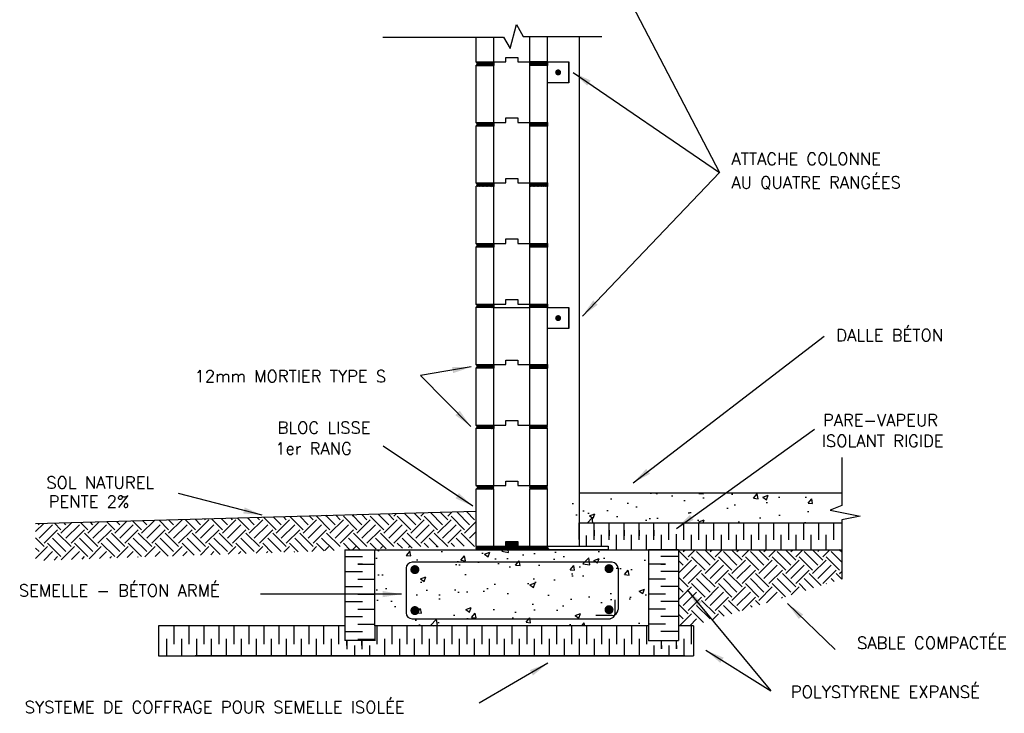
# Model space of a CAD drawing. Header units: inches. Extents: x -40 to 3247, y 16 to 4128.
# Tile 1 of 2: x -40 to 3247, y 16 to 2331. Entities that reach past the tile are written whole.
import ezdxf

# ---------------------------------------------------------------- set-up
doc = ezdxf.new("R2010")
doc.units = ezdxf.units.IN
doc.header["$MEASUREMENT"] = 0
for name, color, linetype in [('ACIER', 6, 'Continuous'), ('BETON', 7, 'Continuous'), ('DIVISION', 211, 'Continuous'), ('ISOBLOC', 3, 'Continuous'), ('ISOLANT', 9, 'Continuous'), ('MORTIER', 8, 'Continuous'), ('SOL', 26, 'Continuous'), ('SPECIFICATION', 1, 'Continuous')]:
    doc.layers.add(name, color=color, linetype=linetype)
doc.styles.add('ROMANS', font='romans')
doc.dimstyles.new('TGC', dxfattribs={"dimtxt": 2, "dimasz": 3, "dimexe": 2.5, "dimexo": 2.5, "dimgap": 1, "dimtad": 2, "dimdec": 0, "dimzin": 9, "dimtxsty": 'ROMANS', "dimblk": 'OBLIQUE', "dimcen": 1, "dimdle": 1.5, "dimclrd": 1, "dimclre": 1, "dimclrt": 1, "dimaunit": 1, "dimadec": 4, "dimazin": 0, "dimtfac": 1, "dimtdec": 0, "dimtmove": 0, "dimatfit": 3, "dimfxl": 1, "dimtzin": 0, "dimarcsym": 0})

# ---------------------------------------------------------------- blocks, each defined once
blk = doc.blocks.new('_Oblique')
at = {"color": 0, "linetype": 'ByBlock', "lineweight": -2}
blk.add_line((-0.5, -0.5), (0.5, 0.5), dxfattribs=at)

msp = doc.modelspace()

# ---------------------------------------------------------------- hatches: boundary and pattern name
at = {"layer": 'BETON'}
h = msp.add_hatch(dxfattribs=at)
h.set_pattern_fill('AR-CONC', color=256, style=0)
h.set_pattern_definition([(50, (-2521.15, -714.42), (182.1847, -15.939), [19.05, -209.55]), (355, (-2521.15, -714.42), (-35.243, 191.0566), [15.24, -167.64]), (100.451, (-2505.97, -715.75), (146.9425, 175.1167), [16.19, -178.09]), (46.184, (-2521.15, -663.62), (271.079, -42.042), [28.575, -314.325]), (96.6356, (-2498.56, -667.13), (237.404, 247.426), [24.285, -267.135]), (351.184, (-2521.15, -663.62), (237.405, 247.425), [22.86, -251.46]), (21, (-2495.75, -676.32), (151.615, -102.2655), [19.05, -209.55]), (326, (-2495.75, -676.32), (61.802, 184.188), [15.24, -167.64]), (71.4514, (-2483.12, -684.85), (213.4165, 81.923), [16.19, -178.09]), (37.5, (-2521.15, -714.424), (3.0886, 84.555), [0, -165.608, 0, -170.18, 0, -168.275]), (7.5, (-2521.15, -714.42), (66.8197, 100.1806), [0, -97.028, 0, -161.798, 0, -64.135]), (327.5, (-2577.795, -714.424), (135.5906, -5.72874), [0, -63.5, 0, -198.12, 0, -262.89]), (317.5, (-2603.2, -714.42), (148.1292, 25.4265), [0, -82.55, 0, -131.572, 0, -186.69])])
h.paths.add_polyline_path([(2704.4, 752.4), (1727.8, 752.4), (1727.8, 652.4), (2704.4, 652.4)])
h = msp.add_hatch(dxfattribs=at)
h.set_pattern_fill('AR-CONC', color=256, style=0)
h.set_pattern_definition([(50, (-10021.15, -538.61), (182.1847, -15.939), [19.05, -209.55]), (355, (-10021.15, -538.61), (-35.2428, 191.0566), [15.24, -167.64]), (100.451, (-10005.97, -539.94), (146.9425, 175.1167), [16.19, -178.09]), (46.1842, (-10021.15, -487.8), (271.079, -42.0423), [28.575, -314.325]), (96.6356, (-9998.56, -491.31), (237.404, 247.4256), [24.285, -267.135]), (351.184, (-10021.15, -487.8), (237.4046, 247.425), [22.86, -251.46]), (21, (-9995.75, -500.51), (151.6149, -102.2655), [19.05, -209.55]), (326, (-9995.75, -500.51), (61.802, 184.188), [15.24, -167.64]), (71.4514, (-9983.12, -509.03), (213.4165, 81.9229), [16.19, -178.09]), (37.5, (-10021.15, -538.61), (3.0886, 84.55504), [0, -165.608, 0, -170.18, 0, -168.275]), (7.5, (-10021.15, -538.61), (66.81966, 100.1806), [0, -97.028, 0, -161.798, 0, -64.135]), (327.5, (-10077.795, -538.61), (135.5906, -5.72874), [0, -63.5, 0, -198.12, 0, -262.89]), (317.5, (-10103.2, -538.61), (148.1292, 25.4265), [0, -82.55, 0, -131.572, 0, -186.69])])
h.paths.add_polyline_path([(2059.8, 562.4), (1145.8, 562.4), (1145.8, 308.4), (2059.8, 308.4)])
at = {"layer": 'MORTIER'}
h = msp.add_hatch(dxfattribs=at)
h.set_pattern_fill('STEEL', color=256, style=0)
h.set_pattern_definition([(45, (-2521.1526, 483.3897), (-2.245064, 2.245064), []), (45, (-2521.1526, 484.9772), (-2.245064, 2.245064), [])])
h.paths.add_polyline_path([(1722.8, 2178.4), (1722.8, 2190.4), (1662.8, 2190.4), (1662.8, 2178.4)])
h.paths.add_polyline_path([(1482.8, 2190.4, -0.746287), (1482.8, 2178.4), (1542.8, 2178.4), (1542.8, 2190.4)])
h = msp.add_hatch(dxfattribs=at)
h.set_pattern_fill('STEEL', color=256, style=0)
h.set_pattern_definition([(45, (-2521.1526, 281.3897), (-2.245064, 2.245064), []), (45, (-2521.1526, 282.9772), (-2.245064, 2.245064), [])])
h.paths.add_polyline_path([(1722.8, 1976.4), (1722.8, 1988.4), (1662.8, 1988.4), (1662.8, 1976.4)])
h.paths.add_polyline_path([(1482.8, 1988.4, -0.746287), (1482.8, 1976.4), (1542.8, 1976.4), (1542.8, 1988.4)])
h = msp.add_hatch(dxfattribs=at)
h.set_pattern_fill('STEEL', color=256, style=0)
h.set_pattern_definition([(45, (-2521.1526, 79.3897), (-2.245064, 2.245064), []), (45, (-2521.1526, 80.9772), (-2.245064, 2.245064), [])])
h.paths.add_polyline_path([(1722.8, 1774.4), (1722.8, 1786.4), (1662.8, 1786.4), (1662.8, 1774.4)])
h.paths.add_polyline_path([(1482.8, 1786.4, -0.746287), (1482.8, 1774.4), (1542.8, 1774.4), (1542.8, 1786.4)])
h = msp.add_hatch(dxfattribs=at)
h.set_pattern_fill('STEEL', color=256, style=0)
h.set_pattern_definition([(45, (-2521.1526, -122.6103), (-2.245064, 2.245064), []), (45, (-2521.1526, -121.0228), (-2.245064, 2.245064), [])])
h.paths.add_polyline_path([(1722.8, 1572.4), (1722.8, 1584.4), (1662.8, 1584.4), (1662.8, 1572.4)])
h.paths.add_polyline_path([(1482.8, 1584.4, -0.746287), (1482.8, 1572.4), (1542.8, 1572.4), (1542.8, 1584.4)])
h = msp.add_hatch(dxfattribs=at)
h.set_pattern_fill('STEEL', color=256, style=0)
h.set_pattern_definition([(45, (-2521.1526, -324.6103), (-2.245064, 2.245064), []), (45, (-2521.1526, -323.0228), (-2.245064, 2.245064), [])])
h.paths.add_polyline_path([(1722.8, 1370.4), (1722.8, 1382.4), (1662.8, 1382.4), (1662.8, 1370.4)])
h.paths.add_polyline_path([(1482.8, 1382.4, -0.746287), (1482.8, 1370.4), (1542.8, 1370.4), (1542.8, 1382.4)])
h = msp.add_hatch(dxfattribs=at)
h.set_pattern_fill('STEEL', color=256, style=0)
h.set_pattern_definition([(45, (-2521.1526, -526.6103), (-2.245064, 2.245064), []), (45, (-2521.1526, -525.0228), (-2.245064, 2.245064), [])])
h.paths.add_polyline_path([(1722.8, 1168.4), (1722.8, 1180.4), (1662.8, 1180.4), (1662.8, 1168.4)])
h.paths.add_polyline_path([(1482.8, 1180.4, -0.746287), (1482.8, 1168.4), (1542.8, 1168.4), (1542.8, 1180.4)])
h = msp.add_hatch(dxfattribs=at)
h.set_pattern_fill('STEEL', color=256, style=0)
h.set_pattern_definition([(45, (-2521.1526, -728.6103), (-2.245064, 2.245064), []), (45, (-2521.1526, -727.0228), (-2.245064, 2.245064), [])])
h.paths.add_polyline_path([(1722.8, 966.4), (1722.8, 978.4), (1662.8, 978.4), (1662.8, 966.4)])
h.paths.add_polyline_path([(1482.8, 978.4, -0.746287), (1482.8, 966.4), (1542.8, 966.4), (1542.8, 978.4)])
h = msp.add_hatch(dxfattribs=at)
h.set_pattern_fill('STEEL', color=256, style=0)
h.set_pattern_definition([(45, (-2521.1526, -930.6103), (-2.245064, 2.245064), []), (45, (-2521.1526, -929.0228), (-2.245064, 2.245064), [])])
h.paths.add_polyline_path([(1722.8, 764.4), (1722.8, 776.4), (1662.8, 776.4), (1662.8, 764.4)])
h.paths.add_polyline_path([(1482.8, 776.4, -0.746287), (1482.8, 764.4), (1542.8, 764.4), (1542.8, 776.4)])
at = {"layer": 'SOL'}
h = msp.add_hatch(dxfattribs=at)
h.set_pattern_fill('EARTH', color=256, scale=10, angle=45, style=0)
h.set_pattern_definition([(45, (-10021.15, -538.61), (7e-15, 89.80256), [63.5, -63.5]), (45, (-10037.99, -521.77), (7e-15, 89.80256), [63.5, -63.5]), (45, (-10054.83, -504.934), (7e-15, 89.80256), [63.5, -63.5]), (135, (-10054.83, -493.71), (-89.80256, 7e-15), [63.5, -63.5]), (135, (-10037.99, -476.87), (-89.80256, 7e-15), [63.5, -63.5]), (135, (-10021.15, -460.03), (-89.80256, 7e-15), [63.5, -63.5])])
h.paths.add_polyline_path([(2704.4, 562.4), (2159.8, 562.4), (2159.8, 308.4), (2209.5, 308.4), (2704.4, 464.5)])

# ---------------------------------------------------------------- linework, layer by layer
at = {"layer": 'ACIER'}
for p, q in [((1828.1, 2275.4), (1828.1, 574.4)), ((1722.8, 2190.4), (1662.8, 2190.4)), ((1662.8, 2190.4), (1662.8, 2160.6)), ((1722.8, 2190.4), (1793.1, 2190.4)), ((1722.8, 2120.4), (1722.8, 2190.4)), ((1793.1, 2190.4), (1793.1, 2120.4)), ((1793.1, 2190.4), (1793.1, 2120.4)), ((1793.1, 2120.4), (1793.1, 2190.4)), ((1793.1, 2120.4), (1722.8, 2120.4)), ((1722.8, 1370.4), (1662.8, 1370.4)), ((1662.8, 1370.4), (1662.8, 1340.6)), ((1722.8, 1370.4), (1793.1, 1370.4)), ((1722.8, 1300.4), (1722.8, 1370.4)), ((1793.1, 1370.4), (1793.1, 1300.4)), ((1793.1, 1300.4), (1793.1, 1370.4)), ((1793.1, 1300.4), (1722.8, 1300.4)), ((1662.8, 1168.4), (1722.8, 1168.4)), ((1722.8, 574.4), (1924.9, 574.4)), ((1722.8, 562.4), (1722.8, 574.4)), ((1924.9, 562.4), (1722.8, 562.4)), ((1924.9, 574.4), (1924.9, 562.4)), ((1250.5, 500.3), (1250.5, 351.9)), ((1937.9, 520.3), (1270.5, 520.3)), ((1957.9, 500.3), (1957.9, 362.9)), ((1948.4, 351.9), (1948.4, 395.5)), ((1270.5, 331.9), (1928.4, 331.9)), ((1937.9, 342.9), (1883.9, 342.9))]:
    msp.add_line(p, q, dxfattribs=at)
for points, const_width in [([(1752.9, 2155.4, 1), (1762.9, 2155.4, 1)], 10), ([(1752.9, 1335.4, 1), (1762.9, 1335.4, 1)], 10), ([(1272.2, 495.9, 1), (1287.2, 495.9, 1)], 15), ([(1920.2, 499.2, 1), (1935.2, 499.2, 1)], 15), ([(1272.2, 359.3, 1), (1287.2, 359.3, 1)], 15), ([(1920.2, 362.2, 1), (1935.2, 362.2, 1)], 15)]:
    msp.add_lwpolyline(points, format="xyb", close=True, dxfattribs=dict(at, const_width=const_width))
for centre, start, end in [((1270.5, 500.3), 90, 180), ((1937.9, 500.3), 0, 90), ((1937.9, 362.9), 270, 0), ((1270.5, 351.9), 180, 270), ((1928.4, 351.9), 270, 0)]:
    msp.add_arc(centre, 20, start, end, dxfattribs=at)
at = {"layer": 'BETON'}
for p, q in [((1828.1, 752.4), (2704.4, 752.4)), ((1145.8, 562.4), (2059.8, 562.4)), ((1145.8, 308.4), (1145.8, 562.4)), ((2059.8, 562.4), (2059.8, 308.4)), ((2059.8, 308.4), (1145.8, 308.4))]:
    msp.add_line(p, q, dxfattribs=at)
at = {"layer": 'DIVISION'}
for p, q in [((1597.2, 2235.5), (1618.5, 2315.3)), ((1618.5, 2315.3), (1641.6, 2275.4)), ((1172.2, 2273), (1575.5, 2273)), ((1172.2, 2273), (1575.5, 2273)), ((1575.5, 2273), (1597.2, 2235.5)), ((1641.6, 2275.4), (1904.2, 2275.4)), ((2704.4, 870.6), (2704.4, 709.9)), ((2704.4, 709.9), (2666.1, 693.9)), ((2666.1, 693.9), (2766.1, 674)), ((2766.1, 674), (2704.4, 661.8)), ((2704.4, 661.8), (2704.4, 464.5))]:
    msp.add_line(p, q, dxfattribs=at)
at = {"layer": 'ISOBLOC'}
for p, q in [((1482.8, 2273), (1482.8, 2190.4)), ((1542.8, 2190.4), (1542.8, 2273)), ((1662.8, 2275.4), (1662.8, 2190.4)), ((1722.8, 2190.4), (1722.8, 2275.4)), ((1582.8, 2190.4), (1582.8, 2205.4)), ((1582.8, 2205.4), (1622.8, 2205.4)), ((1582.8, 2190.4), (1582.8, 2205.4)), ((1582.8, 2205.4), (1622.8, 2205.4)), ((1582.8, 2190.4), (1582.8, 2205.4)), ((1582.8, 2205.4), (1622.8, 2205.4)), ((1582.8, 2190.4), (1582.8, 2205.4)), ((1582.8, 2205.4), (1622.8, 2205.4)), ((1622.8, 2205.4), (1622.8, 2190.4)), ((1622.8, 2205.4), (1622.8, 2190.4)), ((1622.8, 2205.4), (1622.8, 2190.4)), ((1622.8, 2205.4), (1622.8, 2190.4)), ((1482.8, 2190.4), (1542.8, 2190.4)), ((1482.8, 2178.4), (1482.8, 1988.4)), ((1482.8, 2178.4), (1542.8, 2178.4)), ((1542.8, 2190.4), (1582.8, 2190.4)), ((1542.8, 2190.4), (1582.8, 2190.4)), ((1542.8, 2190.4), (1582.8, 2190.4)), ((1542.8, 2190.4), (1542.8, 2178.4)), ((1542.8, 2190.4), (1582.8, 2190.4)), ((1542.8, 1988.4), (1542.8, 2178.4)), ((1622.8, 2190.4), (1662.8, 2190.4)), ((1622.8, 2190.4), (1662.8, 2190.4)), ((1622.8, 2190.4), (1662.8, 2190.4)), ((1622.8, 2190.4), (1662.8, 2190.4)), ((1662.8, 2190.4), (1662.8, 2178.4)), ((1662.8, 2190.4), (1722.8, 2190.4)), ((1662.8, 2178.4), (1662.8, 1988.4)), ((1722.8, 2178.4), (1662.8, 2178.4)), ((1722.8, 1988.4), (1722.8, 2178.4)), ((1482.8, 1988.4), (1542.8, 1988.4)), ((1542.8, 1976.4), (1482.8, 1976.4)), ((1482.8, 1976.4), (1482.8, 1786.4)), ((1542.8, 1988.4), (1582.8, 1988.4)), ((1542.8, 1988.4), (1542.8, 1976.4)), ((1542.8, 1988.4), (1582.8, 1988.4)), ((1542.8, 1786.4), (1542.8, 1976.4)), ((1582.8, 1988.4), (1582.8, 2003.4)), ((1582.8, 2003.4), (1622.8, 2003.4)), ((1582.8, 1988.4), (1582.8, 2003.4)), ((1582.8, 2003.4), (1622.8, 2003.4)), ((1622.8, 2003.4), (1622.8, 1988.4)), ((1622.8, 2003.4), (1622.8, 1988.4)), ((1622.8, 1988.4), (1662.8, 1988.4)), ((1622.8, 1988.4), (1662.8, 1988.4)), ((1662.8, 1988.4), (1662.8, 1976.4)), ((1662.8, 1988.4), (1722.8, 1988.4)), ((1722.8, 1976.4), (1662.8, 1976.4)), ((1662.8, 1976.4), (1662.8, 1786.4)), ((1722.8, 1786.4), (1722.8, 1976.4)), ((1482.8, 1786.4), (1542.8, 1786.4)), ((1542.8, 1786.4), (1582.8, 1786.4)), ((1542.8, 1786.4), (1582.8, 1786.4)), ((1542.8, 1786.4), (1582.8, 1786.4)), ((1542.8, 1786.4), (1542.8, 1774.4)), ((1542.8, 1786.4), (1582.8, 1786.4)), ((1582.8, 1786.4), (1582.8, 1801.4)), ((1582.8, 1801.4), (1622.8, 1801.4)), ((1582.8, 1786.4), (1582.8, 1801.4)), ((1582.8, 1801.4), (1622.8, 1801.4)), ((1582.8, 1786.4), (1582.8, 1801.4)), ((1582.8, 1801.4), (1622.8, 1801.4)), ((1582.8, 1786.4), (1582.8, 1801.4)), ((1582.8, 1801.4), (1622.8, 1801.4)), ((1622.8, 1801.4), (1622.8, 1786.4)), ((1622.8, 1801.4), (1622.8, 1786.4)), ((1622.8, 1801.4), (1622.8, 1786.4)), ((1622.8, 1801.4), (1622.8, 1786.4)), ((1622.8, 1786.4), (1662.8, 1786.4)), ((1622.8, 1786.4), (1662.8, 1786.4)), ((1622.8, 1786.4), (1662.8, 1786.4)), ((1622.8, 1786.4), (1662.8, 1786.4)), ((1662.8, 1786.4), (1662.8, 1774.4)), ((1662.8, 1786.4), (1722.8, 1786.4)), ((1482.8, 1774.4), (1482.8, 1584.4)), ((1542.8, 1584.4), (1542.8, 1774.4)), ((1662.8, 1774.4), (1662.8, 1584.4)), ((1722.8, 1584.4), (1722.8, 1774.4)), ((1482.8, 1584.4), (1542.8, 1584.4)), ((1542.8, 1584.4), (1582.8, 1584.4)), ((1542.8, 1584.4), (1542.8, 1572.4)), ((1542.8, 1584.4), (1582.8, 1584.4)), ((1582.8, 1584.4), (1582.8, 1599.4)), ((1582.8, 1599.4), (1622.8, 1599.4)), ((1582.8, 1584.4), (1582.8, 1599.4)), ((1582.8, 1599.4), (1622.8, 1599.4)), ((1622.8, 1599.4), (1622.8, 1584.4)), ((1622.8, 1599.4), (1622.8, 1584.4)), ((1622.8, 1584.4), (1662.8, 1584.4)), ((1622.8, 1584.4), (1662.8, 1584.4)), ((1662.8, 1584.4), (1662.8, 1572.4)), ((1662.8, 1584.4), (1722.8, 1584.4)), ((1542.8, 1572.4), (1482.8, 1572.4)), ((1482.8, 1572.4), (1482.8, 1382.4)), ((1542.8, 1382.4), (1542.8, 1572.4)), ((1722.8, 1572.4), (1662.8, 1572.4)), ((1662.8, 1572.4), (1662.8, 1382.4)), ((1722.8, 1382.4), (1722.8, 1572.4)), ((1482.8, 1382.4), (1542.8, 1382.4)), ((1542.8, 1382.4), (1582.8, 1382.4)), ((1542.8, 1382.4), (1542.8, 1370.4)), ((1542.8, 1382.4), (1582.8, 1382.4)), ((1582.8, 1382.4), (1582.8, 1397.4)), ((1582.8, 1397.4), (1622.8, 1397.4)), ((1582.8, 1382.4), (1582.8, 1397.4)), ((1582.8, 1397.4), (1622.8, 1397.4)), ((1622.8, 1397.4), (1622.8, 1382.4)), ((1622.8, 1397.4), (1622.8, 1382.4)), ((1622.8, 1382.4), (1662.8, 1382.4)), ((1622.8, 1382.4), (1662.8, 1382.4)), ((1662.8, 1382.4), (1662.8, 1370.4)), ((1662.8, 1382.4), (1722.8, 1382.4)), ((1542.8, 1370.4), (1482.8, 1370.4)), ((1482.8, 1370.4), (1482.8, 1180.4)), ((1542.8, 1180.4), (1542.8, 1370.4)), ((1542.8, 1370.4), (1662.8, 1370.4)), ((1722.8, 1370.4), (1662.8, 1370.4)), ((1662.8, 1370.4), (1662.8, 1180.4)), ((1722.8, 1180.4), (1722.8, 1370.4)), ((1582.8, 1180.4), (1582.8, 1195.4)), ((1582.8, 1195.4), (1622.8, 1195.4)), ((1582.8, 1180.4), (1582.8, 1195.4)), ((1582.8, 1195.4), (1622.8, 1195.4)), ((1622.8, 1195.4), (1622.8, 1180.4)), ((1622.8, 1195.4), (1622.8, 1180.4)), ((1482.8, 1180.4), (1542.8, 1180.4)), ((1542.8, 1168.4), (1482.8, 1168.4)), ((1482.8, 1168.4), (1482.8, 978.4)), ((1542.8, 1180.4), (1582.8, 1180.4)), ((1542.8, 1180.4), (1542.8, 1168.4)), ((1542.8, 1180.4), (1582.8, 1180.4)), ((1542.8, 978.4), (1542.8, 1168.4)), ((1622.8, 1180.4), (1662.8, 1180.4)), ((1622.8, 1180.4), (1662.8, 1180.4)), ((1662.8, 1180.4), (1662.8, 1168.4)), ((1662.8, 1180.4), (1722.8, 1180.4)), ((1722.8, 1168.4), (1662.8, 1168.4)), ((1662.8, 1168.4), (1662.8, 978.4)), ((1722.8, 978.4), (1722.8, 1168.4)), ((1582.8, 978.4), (1582.8, 993.4)), ((1582.8, 993.4), (1622.8, 993.4)), ((1622.8, 993.4), (1622.8, 978.4)), ((1482.8, 978.4), (1542.8, 978.4)), ((1482.8, 966.4), (1482.8, 776.4)), ((1542.8, 966.4), (1482.8, 966.4)), ((1542.8, 978.4), (1582.8, 978.4)), ((1542.8, 978.4), (1542.8, 966.4)), ((1542.8, 776.4), (1542.8, 966.4)), ((1622.8, 978.4), (1662.8, 978.4)), ((1662.8, 978.4), (1722.8, 978.4)), ((1662.8, 978.4), (1662.8, 966.4)), ((1722.8, 966.4), (1662.8, 966.4)), ((1662.8, 966.4), (1662.8, 776.4)), ((1722.8, 776.4), (1722.8, 966.4)), ((1582.8, 776.4), (1582.8, 791.4)), ((1582.8, 791.4), (1622.8, 791.4)), ((1582.8, 776.4), (1582.8, 791.4)), ((1582.8, 791.4), (1622.8, 791.4)), ((1582.8, 776.4), (1582.8, 791.4)), ((1582.8, 791.4), (1622.8, 791.4)), ((1622.8, 791.4), (1622.8, 776.4)), ((1622.8, 791.4), (1622.8, 776.4)), ((1482.8, 776.4), (1542.8, 776.4)), ((1542.8, 764.4), (1482.8, 764.4)), ((1482.8, 764.4), (1482.8, 574.4)), ((1542.8, 776.4), (1582.8, 776.4)), ((1542.8, 776.4), (1582.8, 776.4)), ((1542.8, 574.4), (1542.8, 764.4)), ((1622.8, 776.4), (1662.8, 776.4)), ((1622.8, 776.4), (1662.8, 776.4)), ((1662.8, 776.4), (1722.8, 776.4)), ((1722.8, 764.4), (1662.8, 764.4)), ((1662.8, 764.4), (1662.8, 574.4)), ((1722.8, 574.4), (1722.8, 764.4)), ((1482.8, 574.4), (1542.8, 574.4)), ((1542.8, 574.4), (1582.8, 574.4)), ((1542.8, 574.4), (1582.8, 574.4)), ((1582.8, 574.4), (1582.8, 589.4)), ((1582.8, 589.4), (1622.8, 589.4)), ((1582.8, 574.4), (1582.8, 589.4)), ((1582.8, 589.4), (1622.8, 589.4)), ((1582.8, 574.4), (1582.8, 589.4)), ((1582.8, 589.4), (1622.8, 589.4)), ((1622.8, 589.4), (1622.8, 574.4)), ((1622.8, 589.4), (1622.8, 574.4)), ((1622.8, 574.4), (1662.8, 574.4)), ((1622.8, 574.4), (1662.8, 574.4)), ((1662.8, 574.4), (1722.8, 574.4))]:
    msp.add_line(p, q, dxfattribs=at)
at = {"layer": 'ISOLANT'}
for p, q in [((1827.8, 652.4), (2704.4, 652.4)), ((1827.8, 597), (1827.8, 652.4)), ((1877.8, 609.2), (1877.8, 652.4)), ((1877.8, 595.6), (1877.8, 651)), ((1877.8, 627.2), (1877.8, 609.2)), ((1927.8, 609.2), (1927.8, 652.4)), ((1927.8, 595.6), (1927.8, 651)), ((1927.8, 627.2), (1927.8, 609.2)), ((1977.8, 609.2), (1977.8, 652.4)), ((1977.8, 595.6), (1977.8, 651)), ((1977.8, 627.2), (1977.8, 609.2)), ((2027.8, 609.2), (2027.8, 652.4)), ((2027.8, 595.6), (2027.8, 651)), ((2027.8, 627.2), (2027.8, 609.2)), ((2077.8, 609.2), (2077.8, 652.4)), ((2077.8, 595.6), (2077.8, 651)), ((2077.8, 627.2), (2077.8, 609.2)), ((2127.8, 608.2), (2127.8, 652.4)), ((2127.8, 595.6), (2127.8, 651)), ((2177.8, 607.8), (2177.8, 652.4)), ((2177.8, 595.6), (2177.8, 651)), ((2227.8, 608.5), (2227.8, 652.4)), ((2227.8, 595.6), (2227.8, 651)), ((2277.8, 608.8), (2277.8, 652)), ((2277.8, 595.6), (2277.8, 651)), ((2327.8, 608.8), (2327.8, 652)), ((2327.8, 595.6), (2327.8, 651)), ((2377.8, 608.8), (2377.8, 652)), ((2377.8, 595.6), (2377.8, 651)), ((2427.8, 608.8), (2427.8, 652)), ((2427.8, 595.6), (2427.8, 651)), ((2477.8, 608.8), (2477.8, 652)), ((2477.8, 595.6), (2477.8, 651)), ((2477.8, 595.6), (2477.8, 651)), ((2527.8, 608.8), (2527.8, 652)), ((2527.8, 595.6), (2527.8, 651)), ((2577.8, 608.8), (2577.8, 652)), ((2577.8, 595.6), (2577.8, 651)), ((2627.8, 608.8), (2627.8, 652)), ((2627.8, 608.8), (2627.8, 652)), ((2627.8, 595.6), (2627.8, 651)), ((2677.8, 608.8), (2677.8, 652)), ((2677.8, 595.6), (2677.8, 651)), ((1852.8, 574.4), (1852.8, 610)), ((1902.8, 574.4), (1902.8, 612.2)), ((1952.8, 562.4), (1952.8, 612.2)), ((2002.8, 562.4), (2002.8, 612.2)), ((2052.8, 562.4), (2052.8, 612.2)), ((2102.8, 562.4), (2102.8, 612.2)), ((2152.8, 562.4), (2152.8, 614)), ((2202.8, 562.4), (2202.8, 611.8)), ((2252.8, 562), (2252.8, 611.8)), ((2302.8, 562), (2302.8, 611.8)), ((2352.8, 562), (2352.8, 611.8)), ((2402.8, 562), (2402.8, 611.8)), ((2452.8, 562), (2452.8, 611.8)), ((2502.8, 562), (2502.8, 611.8)), ((2552.8, 562), (2552.8, 611.8)), ((2602.8, 562), (2602.8, 611.8)), ((2652.8, 562), (2652.8, 611.8)), ((1045.8, 562.4), (1145.8, 562.4)), ((1045.8, 562.4), (1045.8, 259.5)), ((1045.8, 562.4), (1145.8, 562.4)), ((1722.8, 562.4), (2704.4, 562.4)), ((2159.8, 562.4), (2059.8, 562.4)), ((2159.8, 562.4), (2159.8, 259.5)), ((1045.8, 539.2), (1105, 539.2)), ((2159.8, 539.2), (2100.6, 539.2)), ((1105, 514.2), (1088.9, 514.2)), ((1088.9, 514.2), (1145.8, 514.2)), ((2116.7, 514.2), (2059.8, 514.2)), ((2100.6, 514.2), (2116.7, 514.2)), ((1045.8, 489.2), (1105, 489.2)), ((1088.9, 464.2), (1145.8, 464.2)), ((2116.7, 464.2), (2059.8, 464.2)), ((2159.8, 489.2), (2100.6, 489.2)), ((1045.8, 439.2), (1105, 439.2)), ((2159.8, 439.2), (2100.6, 439.2)), ((1088.9, 414.2), (1145.8, 414.2)), ((2116.7, 414.2), (2059.8, 414.2)), ((1045.8, 389.2), (1105, 389.2)), ((1088.9, 364.2), (1145.8, 364.2)), ((2116.7, 364.2), (2059.8, 364.2)), ((2159.8, 389.2), (2100.6, 389.2)), ((1045.8, 339.2), (1105, 339.2)), ((2159.8, 339.2), (2100.6, 339.2)), ((1045.8, 308.4), (424.3, 308.4)), ((424.3, 308.4), (424.3, 208.4)), ((475.1, 308.4), (475.1, 246.9)), ((475.1, 308.4), (475.1, 246.9)), ((1045.8, 308.4), (496, 308.4)), ((1045.8, 308.4), (496, 308.4)), ((525.1, 308.4), (525.1, 246.9)), ((525.1, 308.4), (525.1, 246.9)), ((575.1, 308.4), (575.1, 246.9)), ((575.1, 308.4), (575.1, 246.9)), ((625.1, 308.4), (625.1, 246.9)), ((675.1, 308.4), (675.1, 246.9)), ((725.1, 308.4), (725.1, 246.9)), ((775.1, 308.4), (775.1, 246.9)), ((825.1, 308.4), (825.1, 246.9)), ((875.1, 308.4), (875.1, 246.9)), ((925.1, 308.4), (925.1, 246.9)), ((975.1, 308.4), (975.1, 246.9)), ((1025.1, 308.4), (1025.1, 246.9)), ((1088.9, 314.2), (1145.8, 314.2)), ((1145.8, 308.4), (1145.8, 258.4)), ((1152.8, 308.4), (1152.8, 246.9)), ((1202.8, 308.4), (1202.8, 246.9)), ((1252.8, 308.4), (1252.8, 246.9)), ((1302.8, 308.4), (1302.8, 246.9)), ((1352.8, 308.4), (1352.8, 246.9)), ((1402.8, 308.4), (1402.8, 246.9)), ((1452.8, 308.4), (1452.8, 246.9)), ((1502.8, 308.4), (1502.8, 246.9)), ((1552.8, 308.4), (1552.8, 246.9)), ((1602.8, 308.4), (1602.8, 246.9)), ((1602.8, 308.4), (1602.8, 246.9)), ((1652.8, 308.4), (1652.8, 246.9)), ((1702.8, 308.4), (1702.8, 246.9)), ((1752.8, 308.4), (1752.8, 246.9)), ((1802.8, 308.4), (1802.8, 246.9)), ((1852.8, 308.4), (1852.8, 246.9)), ((1902.8, 308.4), (1902.8, 246.9)), ((1952.8, 308.4), (1952.8, 246.9)), ((2002.8, 308.4), (2002.8, 246.9)), ((2052.8, 308.4), (2052.8, 246.9)), ((2116.7, 314.2), (2059.8, 314.2)), ((2059.8, 308.4), (2059.8, 258.4)), ((2209.4, 308.4), (2159.8, 308.4)), ((2202.8, 246.9), (2202.8, 308.4)), ((2209.5, 308.4), (2209.5, 208.4)), ((450.1, 264.7), (450.1, 208.4)), ((500.1, 264.7), (500.1, 208.4)), ((550.1, 264.7), (550.1, 208.4)), ((600.1, 264.7), (600.1, 208.4)), ((650.1, 264.7), (650.1, 208.4)), ((700.1, 264.7), (700.1, 208.4)), ((750.1, 264.7), (750.1, 208.4)), ((800.1, 264.7), (800.1, 208.4)), ((850.1, 264.7), (850.1, 208.4)), ((900.1, 264.7), (900.1, 208.4)), ((950.1, 264.7), (950.1, 208.4)), ((1000.1, 264.7), (1000.1, 208.4)), ((1045.8, 289.2), (1105, 289.2)), ((1088.9, 264.2), (1145.8, 264.2)), ((1177.8, 264.7), (1177.8, 208.4)), ((1227.8, 264.7), (1227.8, 208.4)), ((1277.8, 264.7), (1277.8, 208.4)), ((1327.8, 264.7), (1327.8, 208.4)), ((1377.8, 264.7), (1377.8, 208.4)), ((1427.8, 264.7), (1427.8, 208.4)), ((1477.8, 264.7), (1477.8, 208.4)), ((1527.8, 264.7), (1527.8, 208.4)), ((1577.8, 264.7), (1577.8, 208.4)), ((1627.8, 264.7), (1627.8, 208.4)), ((1677.8, 264.7), (1677.8, 208.4)), ((1727.8, 264.7), (1727.8, 208.4)), ((1777.8, 264.7), (1777.8, 208.4)), ((1827.8, 264.7), (1827.8, 208.4)), ((1877.8, 264.7), (1877.8, 208.4)), ((1927.8, 264.7), (1927.8, 208.4)), ((1977.8, 264.7), (1977.8, 208.4)), ((2027.8, 264.7), (2027.8, 208.4)), ((2159.8, 289.2), (2100.6, 289.2)), ((2177.8, 264.7), (2177.8, 208.4)), ((1145.8, 259.5), (1045.8, 259.5)), ((1145.8, 259.5), (1045.8, 259.5)), ((1052.8, 242.2), (1052.8, 259.5)), ((1052.8, 259.5), (1052.8, 230.4)), ((1077.8, 242.2), (1077.8, 208.4)), ((1102.8, 242.2), (1102.8, 259.5)), ((1102.8, 259.5), (1102.8, 230.4)), ((1127.8, 242.2), (1127.8, 208.4)), ((2059.8, 259.5), (2159.8, 259.5)), ((2077.8, 242.2), (2077.8, 208.4)), ((2102.8, 231.4), (2102.8, 259.5)), ((2102.8, 242.2), (2102.8, 231.4)), ((2127.8, 242.2), (2127.8, 208.4)), ((2152.8, 231.4), (2152.8, 259.5)), ((2152.8, 242.2), (2152.8, 231.4)), ((424.3, 208.4), (2209.5, 208.4)), ((546.2, 208.4), (2180.5, 208.4)), ((2180.5, 208.4), (546.2, 208.4)), ((2180.5, 208.4), (546.2, 208.4))]:
    msp.add_line(p, q, dxfattribs=at)
at = {"layer": 'MORTIER'}
for p, q in [((1722.8, 2190.4), (1722.8, 2178.4)), ((1722.8, 1988.4), (1722.8, 1976.4)), ((1722.8, 1786.4), (1722.8, 1774.4)), ((1722.8, 1584.4), (1722.8, 1572.4)), ((1722.8, 1382.4), (1722.8, 1370.4)), ((1722.8, 1180.4), (1722.8, 1168.4)), ((1482.8, 573.8), (1483.4, 574.4)), ((1482.8, 569.3), (1487.9, 574.4)), ((1482.8, 564.8), (1492.3, 574.4)), ((1482.8, 570.9), (1486.3, 574.4)), ((1482.8, 566.4), (1490.8, 574.4)), ((1483.2, 562.4), (1495.2, 574.4)), ((1484.8, 562.4), (1496.8, 574.4)), ((1487.7, 562.4), (1499.7, 574.4)), ((1489.3, 562.4), (1501.3, 574.4)), ((1492.2, 562.4), (1504.2, 574.4)), ((1493.8, 562.4), (1505.8, 574.4)), ((1496.7, 562.4), (1508.7, 574.4)), ((1498.3, 562.4), (1510.3, 574.4)), ((1501.2, 562.4), (1513.2, 574.4)), ((1502.8, 562.4), (1514.8, 574.4)), ((1505.7, 562.4), (1517.7, 574.4)), ((1507.3, 562.4), (1519.3, 574.4)), ((1510.2, 562.4), (1522.2, 574.4)), ((1511.8, 562.4), (1523.8, 574.4)), ((1514.7, 562.4), (1526.7, 574.4)), ((1516.3, 562.4), (1528.3, 574.4)), ((1519.2, 562.4), (1531.2, 574.4)), ((1520.8, 562.4), (1532.8, 574.4)), ((1523.7, 562.4), (1535.7, 574.4)), ((1525.2, 562.4), (1537.2, 574.4)), ((1528.1, 562.4), (1540.1, 574.4)), ((1529.7, 562.4), (1541.7, 574.4)), ((1532.6, 562.4), (1544.6, 574.4)), ((1534.2, 562.4), (1546.2, 574.4)), ((1537.1, 562.4), (1549.1, 574.4)), ((1538.7, 562.4), (1550.7, 574.4)), ((1541.6, 562.4), (1553.6, 574.4)), ((1543.2, 562.4), (1555.2, 574.4)), ((1546.1, 562.4), (1558.1, 574.4)), ((1547.7, 562.4), (1559.7, 574.4)), ((1550.6, 562.4), (1562.6, 574.4)), ((1552.2, 562.4), (1564.2, 574.4)), ((1555.1, 562.4), (1567.1, 574.4)), ((1556.7, 562.4), (1568.7, 574.4)), ((1559.6, 562.4), (1571.6, 574.4)), ((1561.2, 562.4), (1573.2, 574.4)), ((1564.1, 562.4), (1576.1, 574.4)), ((1565.7, 562.4), (1577.7, 574.4)), ((1568.6, 562.4), (1580.6, 574.4)), ((1570.1, 562.4), (1582.1, 574.4)), ((1573.1, 562.4), (1600.1, 589.4)), ((1574.6, 562.4), (1601.6, 589.4)), ((1577.5, 562.4), (1604.5, 589.4)), ((1579.1, 562.4), (1606.1, 589.4)), ((1582, 562.4), (1609, 589.4)), ((1582.8, 588.5), (1583.7, 589.4)), ((1582.8, 584), (1588.2, 589.4)), ((1582.8, 579.5), (1592.7, 589.4)), ((1582.8, 575), (1597.1, 589.4)), ((1582.8, 585.6), (1586.6, 589.4)), ((1582.8, 581.1), (1591.1, 589.4)), ((1582.8, 576.6), (1595.6, 589.4)), ((1583.6, 562.4), (1610.6, 589.4)), ((1586.5, 562.4), (1613.5, 589.4)), ((1588.1, 562.4), (1615.1, 589.4)), ((1591, 562.4), (1618, 589.4)), ((1592.6, 562.4), (1619.6, 589.4)), ((1595.5, 562.4), (1622.5, 589.4)), ((1597.1, 562.4), (1622.8, 588.1)), ((1600, 562.4), (1622.8, 585.2)), ((1601.6, 562.4), (1622.8, 583.6)), ((1604.5, 562.4), (1622.8, 580.7)), ((1606.1, 562.4), (1622.8, 579.1)), ((1609, 562.4), (1622.8, 576.2)), ((1610.6, 562.4), (1622.8, 574.6)), ((1613.5, 562.4), (1625.5, 574.4)), ((1615, 562.4), (1627, 574.4)), ((1618, 562.4), (1630, 574.4)), ((1619.5, 562.4), (1631.5, 574.4)), ((1622.4, 562.4), (1634.4, 574.4)), ((1624, 562.4), (1636, 574.4)), ((1626.9, 562.4), (1638.9, 574.4)), ((1628.5, 562.4), (1640.5, 574.4)), ((1631.4, 562.4), (1643.4, 574.4)), ((1633, 562.4), (1645, 574.4)), ((1635.9, 562.4), (1647.9, 574.4)), ((1637.5, 562.4), (1649.5, 574.4)), ((1640.4, 562.4), (1652.4, 574.4)), ((1642, 562.4), (1654, 574.4)), ((1644.9, 562.4), (1656.9, 574.4)), ((1646.5, 562.4), (1658.5, 574.4)), ((1649.4, 562.4), (1661.4, 574.4)), ((1651, 562.4), (1663, 574.4)), ((1653.9, 562.4), (1665.9, 574.4)), ((1655.5, 562.4), (1667.5, 574.4)), ((1658.4, 562.4), (1670.4, 574.4)), ((1660, 562.4), (1672, 574.4)), ((1662.9, 562.4), (1674.9, 574.4)), ((1664.4, 562.4), (1676.4, 574.4)), ((1667.3, 562.4), (1679.3, 574.4)), ((1668.9, 562.4), (1680.9, 574.4)), ((1671.8, 562.4), (1683.8, 574.4)), ((1673.4, 562.4), (1685.4, 574.4)), ((1676.3, 562.4), (1688.3, 574.4)), ((1677.9, 562.4), (1689.9, 574.4)), ((1680.8, 562.4), (1692.8, 574.4)), ((1682.4, 562.4), (1694.4, 574.4)), ((1685.3, 562.4), (1697.3, 574.4)), ((1686.9, 562.4), (1698.9, 574.4)), ((1689.8, 562.4), (1701.8, 574.4)), ((1691.4, 562.4), (1703.4, 574.4)), ((1694.3, 562.4), (1706.3, 574.4)), ((1695.9, 562.4), (1707.9, 574.4)), ((1698.8, 562.4), (1710.8, 574.4)), ((1700.4, 562.4), (1712.4, 574.4)), ((1703.3, 562.4), (1715.3, 574.4)), ((1704.9, 562.4), (1716.9, 574.4)), ((1707.8, 562.4), (1719.8, 574.4)), ((1709.3, 562.4), (1721.3, 574.4)), ((1712.2, 562.4), (1723.2, 573.3)), ((1713.8, 562.4), (1723.7, 572.2)), ((1716.7, 562.4), (1724.5, 570.2)), ((1718.3, 562.4), (1725, 569)), ((1721.2, 562.4), (1725.8, 567)), ((1722.8, 562.4), (1726.3, 565.9)), ((1725.7, 562.4), (1727.2, 563.8)), ((1727.3, 562.4), (1727.6, 562.7))]:
    msp.add_line(p, q, dxfattribs=at)
for centre in [(1481, 2184.4), (1481, 1982.4), (1481, 1780.4), (1481, 1578.4), (1481, 1376.4), (1481, 1174.4), (1481, 972.4)]:
    msp.add_arc(centre, 6.26, 286.533, 73.467, dxfattribs=at)
at = {"layer": 'SOL'}
for p, q in [((1482.8, 690.3), (13.3, 649)), ((277.8, 617.7), (317.6, 657.6)), ((367.6, 629), (338.4, 658.2)), ((367.6, 617.7), (410, 660.2)), ((384.4, 645.8), (371.1, 659.1)), ((457.4, 629), (425.7, 660.6)), ((457.4, 617.7), (502.3, 662.6)), ((474.2, 645.8), (458.5, 661.5)), ((547.2, 629), (513.1, 663.1)), ((564, 645.8), (545.8, 664)), ((547.2, 617.7), (592.1, 662.6)), ((580.9, 662.6), (578.6, 664.9)), ((637, 629), (600.4, 665.5)), ((653.8, 645.8), (633.2, 666.5)), ((637, 617.7), (681.9, 662.6)), ((670.7, 662.6), (666, 667.4)), ((726.8, 629), (687.8, 668)), ((743.6, 645.8), (720.5, 668.9)), ((726.8, 617.7), (771.7, 662.6)), ((760.5, 662.6), (753.3, 669.8)), ((816.6, 629), (775.1, 670.4)), ((833.5, 645.8), (807.9, 671.4)), ((816.6, 617.7), (861.5, 662.6)), ((850.3, 662.6), (840.6, 672.3)), ((906.4, 629), (862.5, 672.9)), ((923.3, 645.8), (895.2, 673.8)), ((906.4, 617.7), (951.3, 662.6)), ((940.1, 662.6), (928, 674.7)), ((940.1, 673.9), (941.3, 675.1)), ((996.2, 629), (951.3, 673.9)), ((981.1, 673.9), (985, 677.7)), ((1013.1, 645.8), (982.6, 676.3)), ((996.2, 617.7), (1041.1, 662.6)), ((1029.9, 662.6), (1015.3, 677.2)), ((1086, 629), (1041.1, 673.9)), ((1102.9, 645.8), (1069.9, 678.7)), ((1070.9, 673.9), (1077.4, 680.3)), ((1086, 617.7), (1130.9, 662.6)), ((1119.7, 662.6), (1102.7, 679.6)), ((1175.8, 629), (1130.9, 673.9)), ((1192.7, 645.8), (1157.3, 681.2)), ((1175.8, 617.7), (1220.7, 662.6)), ((1209.5, 662.6), (1190, 682.1)), ((1209.5, 673.9), (1218.5, 682.9)), ((1265.6, 629), (1220.7, 673.9)), ((1282.5, 645.8), (1244.6, 683.6)), ((1265.6, 617.7), (1310.5, 662.6)), ((1299.3, 662.6), (1277.4, 684.5)), ((1299.3, 673.9), (1310.9, 685.5)), ((1355.4, 629), (1310.5, 673.9)), ((1372.3, 645.8), (1332, 686.1)), ((1355.4, 617.7), (1400.3, 662.6)), ((1389.1, 662.6), (1364.7, 687)), ((1389.1, 673.9), (1403.3, 688.1)), ((1445.2, 629), (1400.3, 673.9)), ((1462.1, 645.8), (1419.3, 688.5)), ((1478.9, 662.6), (1452.1, 689.5)), ((13.3, 622.7), (40.5, 649.8)), ((25.2, 645.8), (21.8, 649.3)), ((25.2, 600.9), (70.1, 645.8)), ((42.1, 584.1), (87, 629)), ((98.2, 629), (76.3, 650.8)), ((98.2, 617.7), (132.9, 652.4)), ((115, 645.8), (109.1, 651.7)), ((115, 600.9), (159.9, 645.8)), ((131.9, 584.1), (176.8, 629)), ((188, 629), (163.7, 653.3)), ((188, 617.7), (225.3, 655)), ((204.8, 645.8), (196.5, 654.2)), ((204.8, 600.9), (249.7, 645.8)), ((221.7, 584.1), (266.6, 629)), ((277.8, 629), (251, 655.7)), ((294.6, 645.8), (283.8, 656.6)), ((294.6, 600.9), (339.5, 645.8)), ((311.5, 584.1), (356.4, 629)), ((384.4, 600.9), (429.3, 645.8)), ((401.3, 584.1), (446.2, 629)), ((474.2, 600.9), (519.1, 645.8)), ((491.1, 584.1), (536, 629)), ((564, 600.9), (608.9, 645.8)), ((580.9, 584.1), (625.8, 629)), ((653.8, 600.9), (698.7, 645.8)), ((670.7, 584.1), (715.6, 629)), ((743.6, 600.9), (788.5, 645.8)), ((760.5, 584.1), (805.4, 629)), ((833.5, 600.9), (878.4, 645.8)), ((850.3, 584.1), (895.2, 629)), ((923.3, 600.9), (968.2, 645.8)), ((940.1, 584.1), (985, 629)), ((1013.1, 600.9), (1058, 645.8)), ((1029.9, 584.1), (1074.8, 629)), ((1102.9, 600.9), (1147.8, 645.8)), ((1119.7, 584.1), (1164.6, 629)), ((1192.7, 600.9), (1237.6, 645.8)), ((1209.5, 584.1), (1254.4, 629)), ((1282.5, 600.9), (1327.4, 645.8)), ((1299.3, 584.1), (1344.2, 629)), ((1372.3, 600.9), (1417.2, 645.8)), ((1389.1, 584.1), (1434, 629)), ((1445.2, 617.7), (1482.8, 655.3)), ((42.1, 572.8), (13.3, 601.6)), ((115, 556), (70.1, 600.9)), ((131.9, 572.8), (87, 617.7)), ((204.8, 556), (159.9, 600.9)), ((221.7, 572.8), (176.8, 617.7)), ((294.6, 556), (249.7, 600.9)), ((311.5, 572.8), (266.6, 617.7)), ((384.4, 556), (339.5, 600.9)), ((401.3, 572.8), (356.4, 617.7)), ((474.2, 556), (429.3, 600.9)), ((491.1, 572.8), (446.2, 617.7)), ((564, 556), (519.1, 600.9)), ((580.9, 572.8), (536, 617.7)), ((653.8, 556), (608.9, 600.9)), ((670.7, 572.8), (625.8, 617.7)), ((743.6, 556), (698.7, 600.9)), ((760.5, 572.8), (715.6, 617.7)), ((833.5, 556), (788.5, 600.9)), ((850.3, 572.8), (805.4, 617.7)), ((922.8, 556.4), (878.4, 600.9)), ((940.1, 572.8), (895.2, 617.7)), ((1009.7, 559.3), (968.2, 600.9)), ((1029.9, 572.8), (985, 617.7)), ((1096.6, 562.2), (1058, 600.9)), ((1119.7, 572.8), (1074.8, 617.7)), ((1183.5, 565.2), (1147.8, 600.9)), ((1209.5, 572.8), (1164.6, 617.7)), ((1270.4, 568.1), (1237.6, 600.9)), ((1299.3, 572.8), (1254.4, 617.7)), ((1357.3, 571), (1327.4, 600.9)), ((1389.1, 572.8), (1344.2, 617.7)), ((1444.3, 573.7), (1417.2, 600.9)), ((1478.9, 572.8), (1434, 617.7)), ((1462.1, 600.9), (1482.8, 621.6)), ((13.3, 532.9), (53.3, 572.8)), ((25.2, 556), (13.3, 567.9)), ((98.2, 539.2), (53.3, 584.1)), ((99, 528.8), (143.1, 572.8)), ((188, 539.2), (143.1, 584.1)), ((191.9, 531.9), (232.9, 572.8)), ((277.8, 539.2), (232.9, 584.1)), ((284.9, 535), (322.7, 572.8)), ((367.6, 539.2), (322.7, 584.1)), ((377.8, 538.1), (412.5, 572.8)), ((455.8, 540.7), (412.5, 584.1)), ((470.7, 541.2), (502.3, 572.8)), ((542.7, 543.7), (502.3, 584.1)), ((563.6, 544.4), (592.1, 572.8)), ((629.6, 546.6), (592.1, 584.1)), ((656.5, 547.5), (681.9, 572.8)), ((716.5, 549.5), (681.9, 584.1)), ((749.5, 550.6), (771.7, 572.8)), ((803.4, 552.4), (771.7, 584.1)), ((842.4, 553.7), (861.5, 572.8)), ((890.3, 555.3), (861.5, 584.1)), ((935.3, 556.8), (951.3, 572.8)), ((977.1, 558.2), (951.3, 584.1)), ((979.5, 560), (992.4, 572.8)), ((1064, 561.2), (1041.1, 584.1)), ((1072.4, 563.1), (1082.2, 572.8)), ((1150.9, 564.1), (1130.9, 584.1)), ((1165.3, 566.2), (1172, 572.8)), ((1237.8, 567), (1220.7, 584.1)), ((1258.2, 569.3), (1261.8, 572.8)), ((1324.7, 569.9), (1310.5, 584.1)), ((1351.2, 572.4), (1351.6, 572.8)), ((1411.7, 572.6), (1400.3, 584.1)), ((40.9, 526.8), (70.1, 556)), ((75.8, 528), (87, 539.2)), ((133.9, 529.9), (159.9, 556)), ((168.7, 531.1), (176.8, 539.2)), ((226.8, 533.1), (249.7, 556)), ((261.6, 534.2), (266.6, 539.2)), ((319.7, 536.2), (339.5, 556)), ((354.6, 537.3), (356.4, 539.2)), ((412.6, 539.3), (429.3, 556)), ((505.5, 542.4), (519.1, 556)), ((598.5, 545.5), (608.9, 556)), ((691.4, 548.6), (698.7, 556)), ((784.3, 551.8), (788.5, 556)), ((877.2, 554.9), (878.4, 556))]:
    msp.add_line(p, q, dxfattribs=at)

# ---------------------------------------------------------------- texts
at = {"layer": 'SPECIFICATION', "style": 'ROMANS'}
for s, p in [('ATTACHE COLONNE', (2336.2, 1846.5)), ('AU QUATRE RANGÉES', (2336.2, 1768.3)), ('DALLE BÉTON', (2686.3, 1258.1)), ('12mm MORTIER TYPE S', (544.4, 1121.2)), ('BLOC LISSE', (821.4, 949.7)), ('PARE-VAPEUR', (2642, 974.8)), ('1er RANG', (813.6, 880.1)), ('ISOLANT RIGIDE', (2638, 905.3)), ('SOL NATUREL', (49.2, 766.3)), ('PENTE 2%', (57.1, 702.8)), ('SEMELLE - BÉTON ARMÉ', (-42.2, 406.3)), ('SABLE COMPACTÉE', (2755.6, 231.2)), ('POLYSTYRENE EXPANSÉ', (2534.6, 67.7)), ('SYSTEME DE COFFRAGE POUR SEMELLE ISOLÉE', (-23, 17.1))]:
    msp.add_text(s, height=40, dxfattribs=at).set_placement(p)

# ---------------------------------------------------------------- leaders
at = {"layer": 'SPECIFICATION'}
for points in [[(1838.9, 2699.8), (2296.7, 1821.6)], [(1808.4, 2155.2), (2296.7, 1821.6)], [(1838.9, 1341.6), (2296.7, 1821.6)], [(2008.3, 785.6), (2646.3, 1275.4)], [(1467.8, 1172.2), (1298.4, 1144.3)], [(1466.5, 973.8), (1298.4, 1144.3)], [(2152.8, 633.4), (2613.3, 965.1)], [(1473.2, 707.7), (1173.5, 907.5)], [(770.2, 677.7), (490.3, 749.9)], [(2189, 429), (2467.6, 91.7)], [(1234.9, 414.2), (764.4, 414.2)], [(2523.3, 382.5), (2682.1, 229.5)], [(2251.4, 226.6), (2467.6, 91.7)], [(1723.1, 183.2), (1493.7, 50.7)]]:
    msp.add_leader(points, dimstyle='TGC', override={"dimscale": 21, "dimgap": 1, "dimtad": 0}, dxfattribs=at)

doc.saveas('drawing.dxf')
